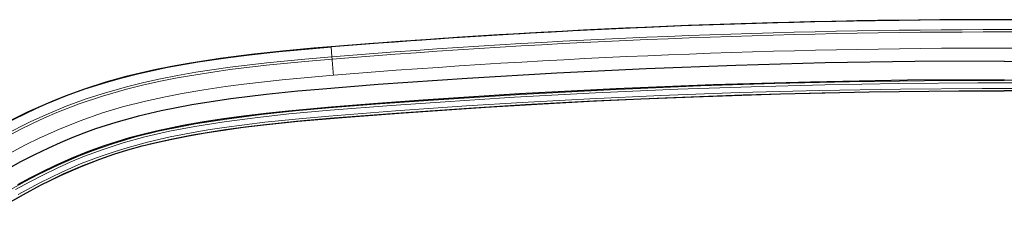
# Model space of a CAD drawing. Extents: x -37 to 413, y -59 to 570.
# Tile 7 of 8: x 80 to 206, y 545 to 570. Entities that reach past the tile are written whole.
import ezdxf

# ---------------------------------------------------------------- set-up
doc = ezdxf.new("R2010")
doc.units = 0

msp = doc.modelspace()

# ---------------------------------------------------------------- linework, layer by layer
at = {"color": 7, "lineweight": 15}
for q in [(120.043823, 566.361023), (120.169853, 564.80249)]:
    msp.add_line((120.146111, 565.097107), q, dxfattribs=at)
at = {"color": 7, "lineweight": 30}
for points in [[(68.888443, 550.962891), (71.712906, 552.756653), (74.118011, 554.209656), (76.558762, 555.602112), (79.52726, 557.169617), (82.284073, 558.489197), (83.590233, 559.06665), (86.190392, 560.124329), (88.432297, 560.938049), (91.316956, 561.857971), (93.287796, 562.41156), (95.269928, 562.912292), (97.190994, 563.34906), (99.121986, 563.745361), (103.001945, 564.431763), (106.865875, 564.997131), (109.558167, 565.336548), (113.366188, 565.755249), (117.177452, 566.117004), (120.043823, 566.361023)], [(117.845734, 566.174133), (113.851868, 565.802673), (109.869209, 565.372009), (105.881805, 564.861328), (101.844231, 564.239441), (99.661987, 563.847839), (97.488678, 563.411377), (95.657547, 563.002502), (93.83931, 562.55481), (91.207748, 561.824585), (88.612617, 560.998169), (86.045197, 560.067322), (84.440071, 559.425049), (82.85405, 558.744141), (81.218025, 557.993713), (79.60038, 557.20459), (76.477951, 555.555725), (74.549026, 554.460571), (72.642563, 553.326111), (68.888809, 550.961548)], [(206.139755, 564.551392), (194.68808, 564.489624), (183.235886, 564.304321), (171.784393, 563.995483), (160.336121, 563.56311), (148.893951, 563.007385), (137.460388, 562.32843), (126.036659, 561.526306), (118.477806, 560.922058), (115.775574, 560.678894), (111.725945, 560.263611), (107.23455, 559.711304), (104.710449, 559.347168), (102.204544, 558.9375), (100.255623, 558.579224), (98.323624, 558.184082), (95.392044, 557.495361), (92.505424, 556.694519), (89.913231, 555.855408), (88.391418, 555.304199), (86.880714, 554.712097), (85.382439, 554.080505), (83.899033, 553.412109), (82.103462, 552.546265), (80.324364, 551.628662), (78.129074, 550.420959)], [(206.139755, 564.551392), (217.591431, 564.489624)], [(206.139755, 562.151428), (193.738312, 562.078857), (181.333038, 561.861145), (168.919418, 561.497437), (156.503738, 560.987793), (144.115692, 560.334229), (131.820984, 559.542053), (125.996887, 559.116394), (120.08902, 558.65033), (114.577858, 558.151367), (111.743553, 557.850586), (108.8703, 557.50592), (106.02494, 557.117249), (103.566849, 556.734741), (101.133293, 556.303711), (97.699089, 555.585632), (95.965866, 555.164795), (94.250031, 554.703491), (92.629356, 554.222717), (91.025024, 553.69989), (88.890793, 552.92627), (86.774887, 552.067688), (84.682678, 551.12915), (83.134697, 550.378479), (81.605286, 549.591431), (79.93856, 548.685364)], [(206.139755, 562.151428), (218.541199, 562.078857)], [(77.773438, 545.789734), (80.68396, 547.47821), (82.876541, 548.656677), (85.440582, 549.918884), (88.053703, 551.067322), (90.457428, 551.997803), (92.232742, 552.608704), (94.026878, 553.164246), (95.866676, 553.674927), (97.726875, 554.136841), (99.649956, 554.563171), (101.593925, 554.948059), (103.909988, 555.354736), (106.254166, 555.718201), (108.807426, 556.068726), (111.392868, 556.384033), (115.778908, 556.844482), (121.432945, 557.33844), (128.693329, 557.89624), (139.778168, 558.651062), (146.346893, 559.043335), (153.033585, 559.400574), (159.651016, 559.712219), (166.368744, 559.986206), (177.510895, 560.346497), (188.836411, 560.592407), (200.304138, 560.717834), (206.139755, 560.733948)]]:
    msp.add_lwpolyline(points, dxfattribs=at)
at = {"color": 7, "lineweight": 15}
for points in [[(69.579956, 549.900024), (72.320938, 551.641663), (74.155258, 552.757935), (76.251038, 553.977112), (78.372223, 555.143311), (81.555099, 556.751404), (83.566925, 557.673645), (86.165306, 558.7547), (88.726669, 559.698364), (90.736778, 560.357056), (93.862877, 561.252075), (96.105461, 561.806519), (98.232025, 562.273132), (100.373383, 562.692444), (102.741203, 563.104919), (107.141602, 563.754639), (111.819984, 564.317627), (116.69915, 564.801025), (120.146111, 565.097107)], [(69.74118, 549.652344), (72.452591, 551.375549), (74.379272, 552.547424), (77.351303, 554.253601), (80.37072, 555.843506), (81.848091, 556.563416), (83.393448, 557.273682), (84.956436, 557.947205), (87.805923, 559.058655), (90.795502, 560.065796), (93.886383, 560.952637), (96.103798, 561.502686), (98.225395, 561.969971), (100.362617, 562.389893), (102.720184, 562.802002), (107.106789, 563.451843), (111.777061, 564.015747), (116.664124, 564.501038), (120.169853, 564.80249)], [(70.863327, 547.91449), (74.553162, 550.237854), (76.669022, 551.492493), (78.807014, 552.692078), (80.961037, 553.824646), (82.70459, 554.679993), (85.299263, 555.847107), (87.932907, 556.90033), (90.812325, 557.901428), (93.358971, 558.665588), (96.308052, 559.425232), (98.847923, 559.986267), (100.980316, 560.40033), (103.742081, 560.871521), (106.531982, 561.285767), (108.897316, 561.596985), (113.799202, 562.148804), (119.854744, 562.700256), (120.345917, 562.740967)], [(206.139755, 562.061829), (195.93631, 562.013367), (186.332977, 561.878052), (176.792084, 561.657227), (167.329224, 561.353088), (155.713165, 560.863831), (144.300644, 560.259033), (133.146606, 559.548889), (125.728302, 559.010864), (119.807579, 558.54187), (115.499237, 558.156921), (111.156311, 557.698853), (106.689034, 557.12793), (102.69519, 556.501831), (100.973732, 556.188171), (97.975082, 555.563049), (95.021103, 554.8302), (92.11293, 553.972229), (89.627861, 553.115234), (87.84938, 552.425537), (85.20871, 551.282227), (82.620331, 550.025818), (80.827171, 549.080444), (79.056053, 548.091797)], [(206.137573, 561.760376), (202.76001, 561.755188), (192.661545, 561.675476), (183.167023, 561.512695), (173.745193, 561.266846), (164.39859, 560.939758), (153.857544, 560.471741), (143.488419, 559.908936), (133.342667, 559.259827), (127.699478, 558.855957), (119.898262, 558.246399), (114.650909, 557.770325), (110.672546, 557.338257), (106.345383, 556.773743), (102.614609, 556.181152), (99.385773, 555.562012), (96.208725, 554.828796), (93.443985, 554.068115), (90.887833, 553.245483), (88.480194, 552.353088), (86.730408, 551.629761), (85.000275, 550.853027), (83.24646, 550.004395), (81.517685, 549.109497), (79.690727, 548.105591)], [(77.178055, 545.443054), (80.212616, 547.228149), (82.96949, 548.718567), (85.784866, 550.091858), (88.264297, 551.167053), (90.662453, 552.084717), (92.438568, 552.688477), (94.234604, 553.23761), (96.894409, 553.949219), (99.596603, 554.564636), (102.340729, 555.097473), (104.42569, 555.45105), (106.533295, 555.771118), (109.105682, 556.119446), (111.710678, 556.4328), (115.631645, 556.842712), (119.877876, 557.222656), (128.381287, 557.885681), (137.64624, 558.527283), (144.919159, 558.973938), (153.63385, 559.442871), (162.753677, 559.856384), (172.721588, 560.218384), (182.849869, 560.489868), (193.110428, 560.666016), (203.478668, 560.74292), (206.139755, 560.746277)], [(80.008736, 547.455444), (82.772766, 548.952576), (85.597321, 550.33374), (88.086166, 551.41626), (90.492561, 552.340454), (92.27301, 552.94812), (94.072868, 553.500916), (96.736, 554.21698), (99.44001, 554.836121), (102.184364, 555.37207), (104.268486, 555.727539), (106.374435, 556.049194), (108.950958, 556.399963), (111.559479, 556.715454), (115.489357, 557.128296), (119.762024, 557.511902), (128.258575, 558.175476), (137.34433, 558.806335), (144.455353, 559.245544), (153.145981, 559.717102), (162.227341, 560.13324), (172.279327, 560.502808), (182.495865, 560.780457), (192.848038, 560.961243), (203.310425, 561.041016), (206.137604, 561.0448)]]:
    msp.add_lwpolyline(points, dxfattribs=at)
at = {"color": 7, "lineweight": 30}
for centre, radius, start, end in [((206.204834, -497.510559), 1067.348295, 85.251409, 94.748596), ((206.139755, -497.51059), 1067.349618, 85.373307, 94.626691), ((206.139374, -497.213318), 1057.947232, 88.414217, 89.999982)]:
    msp.add_arc(centre, radius, start, end, dxfattribs=at)
at = {"color": 7, "lineweight": 15}
for centre, radius, start, end in [((206.13974, -497.510315), 1066.081333, 85.373348, 94.62665), ((206.140091, -497.5159), 1065.791377, 85.373348, 94.626616), ((206.14241, -497.549805), 1063.756563, 90.000146, 94.626172), ((206.1371, -497.549805), 1063.756563, 85.373827, 89.999859), ((496.672516, 595.637878), 377.762067, 184.682049, 184.995869), ((206.087952, -496.969513), 1058.729836, 88.316047, 89.997311), ((206.145706, -497.054108), 1058.09886, 88.412824, 90.00044)]:
    msp.add_arc(centre, radius, start, end, dxfattribs=at)

doc.saveas('drawing.dxf')
